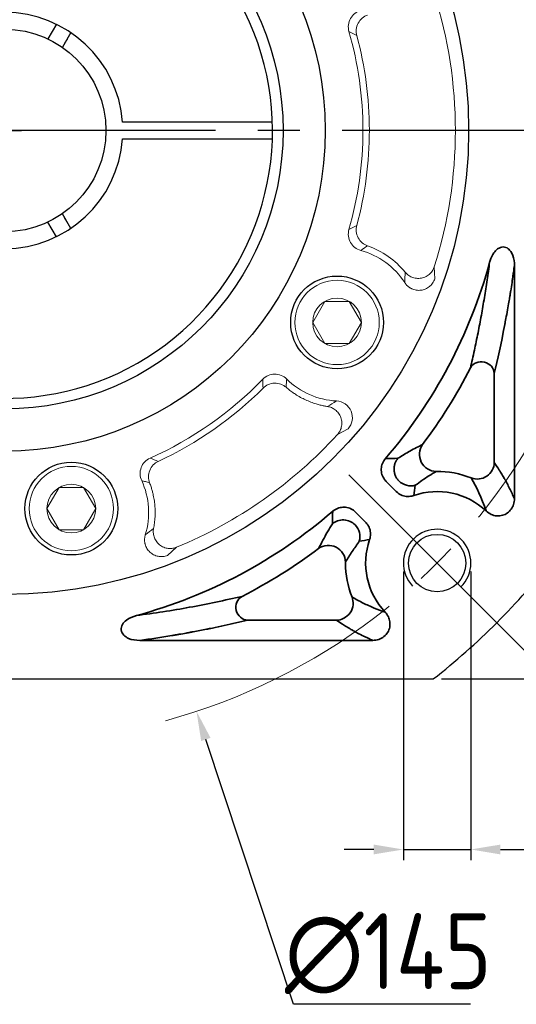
# Model space of a CAD drawing. Header units: millimetres. Extents: x -16 to 1014, y 0 to 717.
# Tile 3 of 15: x 173 to 232, y 359 to 475. Entities that reach past the tile are written whole.
import ezdxf

# ---------------------------------------------------------------- set-up
doc = ezdxf.new("R2010")
doc.units = ezdxf.units.MM
doc.header["$LTSCALE"] = 2.5
doc.header["$PDSIZE"] = -5
doc.linetypes.add('点画线', pattern=[18, 12, -2, 2, -2])
doc.layers.get('0').update_dxf_attribs({"lineweight": 35})
doc.layers.add('7中心线层', color=7, linetype='点画线')
doc.layers.add('标注线', color=7, linetype='Continuous')
for name, color, linetype, lineweight in [('中心线层', 1, '点画线', 18), ('尺寸线层', 3, 'Continuous', 18), ('粗实线', 7, 'Continuous', 30), ('细实线', 7, 'Continuous', 13)]:
    doc.layers.add(name, color=color, linetype=linetype, lineweight=lineweight)
doc.styles.add('工程字', font='gbenor.shx', dxfattribs={"bigfont": 'gbcbig.shx'})
doc.dimstyles.new('ISO-25', dxfattribs={"dimtxt": 9, "dimasz": 3.5, "dimexe": 1.25, "dimexo": 1, "dimgap": 1.5, "dimtad": 1, "dimtxsty": '工程字', "dimcen": 2, "dimadec": 0, "dimazin": 0, "dimtfac": 1, "dimtmove": 0, "dimatfit": 3, "dimfxl": 1, "dimarcsym": 0})
doc.dimstyles.new('ISO-25-1', dxfattribs={"dimtxt": 9, "dimasz": 3.5, "dimexe": 1.25, "dimexo": 1, "dimgap": 1.5, "dimtad": 1, "dimtoh": 1, "dimtxsty": '工程字', "dimcen": 2, "dimadec": 0, "dimazin": 0, "dimtfac": 1, "dimtmove": 0, "dimatfit": 3, "dimfxl": 1, "dimarcsym": 0})

# ---------------------------------------------------------------- blocks, each defined once
blk = doc.blocks.new('*D34')
at = {"layer": 'Defpoints', "color": 0, "ltscale": 2.5}
for p in [(222.1, 527.16), (222.1, 397.16), (255.6, 397.16)]:
    blk.add_point(p, dxfattribs=at)
at = {"layer": '尺寸线层', "color": 0, "lineweight": -2}
for p, q in [((223.1, 527.16), (256.85, 527.16)), ((255.6, 523.66), (255.6, 400.66)), ((223.1, 397.16), (256.85, 397.16))]:
    blk.add_line(p, q, dxfattribs=at)
at = {"layer": '尺寸线层', "color": 0, "ltscale": 2.5}
for points in [[(256.18, 523.66), (255.01, 523.66), (255.6, 527.16)], [(255.01, 400.66), (256.18, 400.66), (255.6, 397.16)]]:
    blk.add_solid(points, dxfattribs=at)
at = {"layer": '尺寸线层', "color": 0, "ltscale": 2.5, "insert": (249.6, 462.16), "char_height": 9, "attachment_point": 5, "rotation": 90, "style": '工程字'}
blk.add_mtext('130', dxfattribs=at)
blk = doc.blocks.new('*D35')
at = {"layer": 'Defpoints', "color": 0, "ltscale": 2.5}
for p in [(226.49, 523.48), (116.11, 400.84)]:
    blk.add_point(p, dxfattribs=at)
at = {"layer": '尺寸线层', "color": 0, "lineweight": -2}
for p, q in [((242.57, 541.36), (228.83, 526.08)), ((262.82, 541.36), (242.57, 541.36)), ((171.3, 460.16), (171.3, 464.16)), ((169.3, 462.16), (173.3, 462.16))]:
    blk.add_line(p, q, dxfattribs=at)
at = {"layer": '尺寸线层', "color": 0, "ltscale": 2.5}
blk.add_solid([(228.39, 526.48), (229.26, 525.69), (226.49, 523.48)], dxfattribs=at)
at = {"layer": '尺寸线层', "color": 0, "ltscale": 2.5, "insert": (253.45, 547.36), "char_height": 9, "attachment_point": 5, "style": '工程字'}
blk.add_mtext('∅165', dxfattribs=at)
blk = doc.blocks.new('*D36')
at = {"layer": 'Defpoints', "color": 0, "ltscale": 2.5}
for p in [(218.56, 410.89), (226.56, 410.89), (226.56, 376.95)]:
    blk.add_point(p, dxfattribs=at)
at = {"layer": '尺寸线层', "color": 0, "lineweight": -2}
for p, q in [((218.56, 409.89), (218.56, 375.7)), ((226.56, 409.89), (226.56, 375.7)), ((215.06, 376.95), (211.56, 376.95)), ((218.56, 376.95), (226.56, 376.95)), ((230.06, 376.95), (273.32, 376.95))]:
    blk.add_line(p, q, dxfattribs=at)
at = {"layer": '尺寸线层', "color": 0, "ltscale": 2.5}
for points in [[(215.06, 376.37), (215.06, 377.53), (218.56, 376.95)], [(230.06, 377.53), (230.06, 376.37), (226.56, 376.95)]]:
    blk.add_solid(points, dxfattribs=at)
at = {"layer": '尺寸线层', "color": 0, "ltscale": 2.5, "insert": (253.44, 382.95), "char_height": 9, "attachment_point": 5, "style": '工程字'}
blk.add_mtext('4-M8x20', dxfattribs=at)
blk = doc.blocks.new('*D37')
at = {"layer": 'Defpoints', "color": 0, "ltscale": 2.5}
for p in [(148.55, 531), (194.04, 393.32)]:
    blk.add_point(p, dxfattribs=at)
at = {"layer": '尺寸线层', "color": 0, "lineweight": -2}
for p, q in [((171.3, 460.16), (171.3, 464.16)), ((169.3, 462.16), (173.3, 462.16)), ((205.52, 358.6), (195.14, 390)), ((226.52, 358.6), (205.52, 358.6))]:
    blk.add_line(p, q, dxfattribs=at)
at = {"layer": '尺寸线层', "color": 0, "ltscale": 2.5}
blk.add_solid([(195.7, 390.18), (194.59, 389.81), (194.04, 393.32)], dxfattribs=at)
at = {"layer": '尺寸线层', "color": 0, "ltscale": 2.5, "insert": (216.77, 364.6), "char_height": 9, "attachment_point": 5, "style": '工程字'}
blk.add_mtext('∅145', dxfattribs=at)

msp = doc.modelspace()

# ---------------------------------------------------------------- linework, layer by layer
at = {"color": 7, "linetype": 'Continuous', "lineweight": 15}
for p, q in [((222.287, 444.571), (222.231, 446.014)), ((210.747, 426.123), (212.025, 426.796)), ((190.6, 411.794), (191.669, 412.765))]:
    msp.add_line(p, q, dxfattribs=at)
for p, q in [((231.725, 446.151), (231.725, 418.519)), ((229.334, 422.831), (229.334, 433.346)), ((217.725, 419.373), (216.532, 420.565)), ((212.893, 416.926), (214.085, 415.733)), ((200.112, 404.124), (210.627, 404.124)), ((214.939, 401.733), (187.307, 401.733))]:
    msp.add_line(p, q)
for start, end in [(342.41146, 17.58854), (292.41153, 317.58854)]:
    msp.add_arc((171.299, 462.159), 53.43, start, end, dxfattribs=at)
for centre, radius, start, end in [((171.299, 462.159), 59.573, 319.25303, 344.80346), ((171.299, 462.159), 61.965, 323.09187, 332.9964), ((222.564, 410.894), 10.865, 68.18733, 90.55705), ((222.564, 410.894), 8.473, 46.7652, 109.13458), ((171.299, 462.159), 59.573, 285.19654, 310.74697), ((222.564, 410.894), 8.473, 160.86541, 223.2348), ((171.299, 462.159), 61.965, 297.0036, 306.90813), ((222.564, 410.894), 10.865, 179.44295, 180), ((222.564, 410.894), 10.865, 180, 201.81267)]:
    msp.add_arc(centre, radius, start, end)
at = {"extrusion": (0, 0, -1)}
for centre, major_axis, ratio, start_param, end_param in [((227.84, 433.346), (-1.459, 0.35), 0.9364146, 0.2510083, 2.8905843), ((222.439, 423.751), (0.903, -1.785), 0.9810146, 0.466104, 2.6754886), ((227.341, 422.831), (1.656, 1.121), 0.9880381, 0.6006447, 2.5409473), ((219.442, 422.036), (1.935, -0.507), 0.9949025, 1.043729, 2.0978636), ((211.422, 414.016), (-0.507, 1.935), 0.9949025, 1.043729, 2.0978636), ((209.707, 411.019), (-1.785, 0.903), 0.9810146, 0.466104, 2.6754886), ((200.112, 405.618), (0.35, -1.459), 0.9364146, 0.2510083, 2.8905843)]:
    msp.add_ellipse(centre, major_axis=major_axis, ratio=ratio, start_param=start_param, end_param=end_param, dxfattribs=at)
at = {"color": 7, "linetype": 'Continuous', "lineweight": 15}
for points, knots in [([(213.511, 476.383), (212.999, 476.246), (212.547, 475.896), (212.03, 474.978), (211.963, 474.411), (212.11, 473.903)], [0, 0, 0, 0, 0.5, 0.5, 1, 1, 1, 1]), ([(214.318, 475.832), (214.103, 475.758), (213.886, 475.64), (213.497, 475.317), (213.327, 475.111), (213.08, 474.647), (213.004, 474.391), (212.953, 473.887), (212.977, 473.642), (213.036, 473.422)], [0, 0, 0, 0, 0.25, 0.25, 0.5, 0.5, 0.75, 0.75, 1, 1, 1, 1]), ([(212.11, 473.903), (213.215, 470.054), (213.766, 466.143), (213.768, 458.194), (213.192, 454.186), (212.109, 450.416)], [0, 0, 0, 0, 0.5, 0.5, 1, 1, 1, 1]), ([(213.035, 450.897), (214.024, 454.57), (214.533, 458.415), (214.526, 465.985), (214.03, 469.729), (213.036, 473.422)], [0, 0, 0, 0, 0.5, 0.5, 1, 1, 1, 1]), ([(213.035, 450.897), (212.976, 450.677), (212.952, 450.432), (213.003, 449.928), (213.079, 449.672), (213.326, 449.208), (213.496, 449.002), (213.885, 448.678), (214.103, 448.561), (214.317, 448.487)], [0, 0, 0, 0, 0.25, 0.25, 0.5, 0.5, 0.75, 0.75, 1, 1, 1, 1]), ([(212.109, 450.416), (211.962, 449.907), (212.029, 449.339), (212.547, 448.422), (212.999, 448.073), (213.51, 447.936)], [0, 0, 0, 0, 0.5, 0.5, 1, 1, 1, 1]), ([(218.77, 445.366), (218.862, 445.252), (218.973, 445.141), (219.236, 444.939), (219.387, 444.849), (219.725, 444.709), (219.91, 444.66), (220.297, 444.617), (220.498, 444.624), (220.89, 444.697), (221.08, 444.763), (221.425, 444.943), (221.58, 445.057), (221.844, 445.309), (221.952, 445.448), (222.124, 445.731), (222.187, 445.874), (222.231, 446.014)], [0, 0, 0, 0, 0.125, 0.125, 0.25, 0.25, 0.375, 0.375, 0.5, 0.5, 0.625, 0.625, 0.75, 0.75, 0.875, 0.875, 1, 1, 1, 1]), ([(218.721, 444.133), (218.749, 444.092), (218.803, 444.011), (218.894, 443.899), (218.99, 443.797), (219.088, 443.706), (219.186, 443.625), (219.283, 443.555), (219.377, 443.496), (219.465, 443.446), (219.691, 443.333), (220.082, 443.212), (220.641, 443.203), (221.184, 443.347), (221.583, 443.587), (221.86, 443.845), (222.038, 444.066), (222.187, 444.312), (222.255, 444.487), (222.287, 444.571)], [0, 0, 0, 0, 0.033113, 0.0654571, 0.0967737, 0.1268128, 0.155339, 0.1821361, 0.2070104, 0.2297924, 0.2503375, 0.3767897, 0.4997228, 0.6206908, 0.7493197, 0.8075357, 0.874448, 0.939503, 1, 1, 1, 1]), ([(204.732, 432.705), (204.358, 433.078), (203.829, 433.294), (202.777, 433.283), (202.254, 433.057), (201.887, 432.677)], [0, 0, 0, 0, 0.5, 0.5, 1, 1, 1, 1]), ([(204.659, 431.731), (204.488, 431.879), (204.278, 432.009), (203.804, 432.183), (203.54, 432.228), (203.016, 432.209), (202.756, 432.147), (202.296, 431.94), (202.095, 431.797), (201.934, 431.636)], [0, 0, 0, 0, 0.25, 0.25, 0.5, 0.5, 0.75, 0.75, 1, 1, 1, 1]), ([(204.732, 432.705), (204.718, 432.544), (204.689, 432.217), (204.669, 431.895), (204.659, 431.731)], [0, 0, 0, 0, 0.4896715, 1, 1, 1, 1]), ([(204.659, 431.731), (204.736, 431.665), (204.887, 431.536), (205.115, 431.356), (205.336, 431.191), (205.548, 431.042), (205.889, 430.815), (206.352, 430.538), (206.961, 430.229), (207.581, 429.966), (208.172, 429.764), (208.704, 429.618), (209.152, 429.516), (209.441, 429.468), (209.578, 429.445)], [0, 0, 0, 0, 0.0555847, 0.1083959, 0.158436, 0.2056979, 0.250167, 0.3821377, 0.4996741, 0.6228405, 0.7493555, 0.8403524, 0.924065, 1, 1, 1, 1]), ([(210.747, 426.123), (210.846, 426.231), (210.939, 426.358), (211.098, 426.648), (211.164, 426.811), (211.251, 427.166), (211.271, 427.357), (211.254, 427.746), (211.217, 427.943), (211.085, 428.319), (210.99, 428.496), (210.76, 428.81), (210.624, 428.946), (210.334, 429.168), (210.18, 429.255), (209.874, 429.381), (209.722, 429.422), (209.578, 429.445)], [0, 0, 0, 0, 0.125, 0.125, 0.25, 0.25, 0.375, 0.375, 0.5, 0.5, 0.625, 0.625, 0.75, 0.75, 0.875, 0.875, 1, 1, 1, 1]), ([(212.025, 426.796), (212.52, 427.365), (212.655, 428.209), (212.22, 429.234), (211.973, 429.538), (211.362, 429.961), (210.995, 430.085), (210.621, 430.104)], [0, 0, 0, 0, 0.5, 0.5, 0.75, 0.75, 1, 1, 1, 1]), ([(188.539, 423.334), (188.055, 423.12), (187.664, 422.704), (187.295, 421.718), (187.316, 421.149), (187.54, 420.669)], [0, 0, 0, 0, 0.5, 0.5, 1, 1, 1, 1]), ([(189.501, 422.934), (189.295, 422.838), (189.092, 422.698), (188.739, 422.336), (188.592, 422.113), (188.395, 421.626), (188.347, 421.363), (188.349, 420.858), (188.399, 420.616), (188.481, 420.404)], [0, 0, 0, 0, 0.25, 0.25, 0.5, 0.5, 0.75, 0.75, 1, 1, 1, 1]), ([(188.481, 420.404), (188.323, 420.451), (188.013, 420.542), (187.695, 420.627), (187.54, 420.669)], [0, 0, 0, 0, 0.5105149, 1, 1, 1, 1]), ([(188.948, 415), (188.967, 415.103), (189.008, 415.316), (189.056, 415.648), (189.095, 416), (189.13, 416.472), (189.141, 417.054), (189.106, 417.739), (189.022, 418.418), (188.909, 419.001), (188.782, 419.504), (188.651, 419.943), (188.539, 420.245), (188.481, 420.404)], [0, 0, 0, 0, 0.057331, 0.1183237, 0.182826, 0.2506616, 0.3768013, 0.5003429, 0.6247369, 0.7498499, 0.8243003, 0.9077034, 1, 1, 1, 1]), ([(187.972, 414.245), (187.959, 414.197), (187.932, 414.103), (187.905, 413.962), (187.888, 413.823), (187.881, 413.689), (187.882, 413.562), (187.891, 413.443), (187.906, 413.333), (187.924, 413.233), (187.983, 412.987), (188.141, 412.61), (188.494, 412.176), (188.953, 411.853), (189.393, 411.701), (189.769, 411.655), (190.053, 411.66), (190.338, 411.705), (190.515, 411.765), (190.6, 411.794)], [0, 0, 0, 0, 0.0331134, 0.0654579, 0.0967748, 0.126814, 0.1553403, 0.1821373, 0.2070114, 0.229793, 0.2503375, 0.3767899, 0.4997229, 0.6206907, 0.7493197, 0.8075358, 0.874448, 0.9395031, 1, 1, 1, 1]), ([(188.948, 415), (188.92, 414.856), (188.906, 414.7), (188.921, 414.369), (188.949, 414.195), (189.059, 413.846), (189.14, 413.672), (189.356, 413.348), (189.491, 413.199), (189.799, 412.946), (189.971, 412.843), (190.331, 412.694), (190.518, 412.648), (190.88, 412.609), (191.057, 412.615), (191.383, 412.665), (191.534, 412.709), (191.669, 412.765)], [0, 0, 0, 0, 0.125, 0.125, 0.25, 0.25, 0.375, 0.375, 0.5, 0.5, 0.625, 0.625, 0.75, 0.75, 0.875, 0.875, 1, 1, 1, 1])]:
    msp.add_open_spline(points, degree=3, knots=knots, dxfattribs=at)
for points in [[(213.036, 473.422), (212.731, 473.576), (212.423, 473.735), (212.11, 473.903)], [(212.109, 450.416), (212.422, 450.584), (212.73, 450.743), (213.035, 450.897)], [(214.317, 448.487), (214.049, 448.31), (213.78, 448.127), (213.51, 447.936)], [(218.77, 445.366), (217.613, 446.803), (216.052, 447.895), (214.317, 448.487)], [(213.51, 447.936), (215.647, 447.362), (217.52, 445.99), (218.721, 444.133)], [(218.721, 444.133), (218.751, 444.555), (218.766, 444.965), (218.77, 445.366)], [(201.887, 432.677), (198.088, 428.746), (193.535, 425.559), (188.539, 423.334)], [(201.934, 431.636), (201.915, 431.977), (201.899, 432.323), (201.887, 432.677)], [(210.621, 430.104), (208.422, 430.215), (206.3, 431.144), (204.732, 432.705)], [(189.501, 422.934), (194.11, 425.079), (198.34, 428.039), (201.934, 431.636)], [(209.578, 429.445), (209.923, 429.649), (210.27, 429.867), (210.621, 430.104)], [(188.539, 423.334), (188.868, 423.202), (189.188, 423.069), (189.501, 422.934)], [(187.54, 420.669), (188.468, 418.666), (188.622, 416.356), (187.972, 414.245)], [(187.972, 414.245), (188.315, 414.493), (188.638, 414.745), (188.948, 415)]]:
    msp.add_open_spline(points, degree=3, dxfattribs=at)
for points, knots in [([(231.725, 446.151), (231.737, 446.552), (231.684, 446.963), (231.543, 447.342), (231.482, 447.507), (231.403, 447.668), (231.215, 447.939), (231.111, 448.056), (230.902, 448.213), (230.806, 448.267), (230.601, 448.339), (230.49, 448.358), (230.283, 448.354), (230.186, 448.337), (229.964, 448.266), (229.841, 448.2), (229.561, 447.998), (229.416, 447.842), (229.093, 447.399), (228.948, 447.083), (228.826, 446.688), (228.807, 446.616), (228.789, 446.543)], [0, 0, 0, 0, 0.2278706, 0.2278706, 0.2278706, 0.3258258, 0.3258258, 0.409321, 0.409321, 0.4669563, 0.4669563, 0.5251464, 0.5251464, 0.5767777, 0.5767777, 0.6504834, 0.6504834, 0.7660657, 0.7660657, 0.9579575, 0.9579575, 1, 1, 1, 1]), ([(228.789, 446.543), (228.693, 445.832), (228.491, 444.346), (228.163, 442.275), (227.801, 440.19), (227.402, 438.114), (226.969, 436.029), (226.665, 434.708), (226.508, 434.024)], [0, 0, 0, 0, 0.1350644, 0.2823925, 0.4423168, 0.6150962, 0.8009359, 1, 1, 1, 1]), ([(231.725, 446.151), (231.697, 445.942), (231.66, 445.667), (231.59, 445.164), (231.564, 444.982), (231.522, 444.688), (231.5, 444.536), (231.472, 444.35), (231.458, 444.255), (231.451, 444.206), (231.447, 444.182), (231.446, 444.172), (231.445, 444.165), (231.444, 444.16), (231.391, 443.806), (231.341, 443.479), (231.268, 443.022), (231.245, 442.875), (231.211, 442.662), (231.194, 442.557), (231.174, 442.439), (231.165, 442.381), (231.16, 442.352), (231.157, 442.337), (231.157, 442.332), (231.156, 442.328), (231.155, 442.323), (231.092, 441.939), (230.994, 441.358), (230.794, 440.248), (230.735, 439.933), (230.661, 439.535), (230.638, 439.414), (230.607, 439.252), (230.592, 439.175), (230.576, 439.093), (230.569, 439.054), (230.565, 439.035), (230.564, 439.029), (230.563, 439.024), (230.562, 439.019), (230.561, 439.015), (230.16, 436.934), (229.748, 435.07), (229.334, 433.346)], [0, 0, 0, 0, 0.0625, 0.0625, 0.09375, 0.09375, 0.109375, 0.1171875, 0.1210938, 0.1230469, 0.1240234, 0.1245117, 0.1245117, 0.125, 0.125, 0.1875, 0.1875, 0.21875, 0.21875, 0.234375, 0.2421875, 0.2460938, 0.2480469, 0.2490234, 0.2495117, 0.2495117, 0.25, 0.25, 0.375, 0.375, 0.4375, 0.4375, 0.46875, 0.46875, 0.484375, 0.4921875, 0.4960938, 0.4980469, 0.4990234, 0.4995117, 0.4995117, 0.5, 0.5, 1, 1, 1, 1]), ([(220.846, 424.947), (220.366, 424.708), (219.498, 424.276), (218.402, 423.61), (217.912, 423.312)], [0, 0, 0, 0, 0.5523227, 1, 1, 1, 1]), ([(216.432, 423.274), (216.286, 423.107), (216.166, 422.912), (216.001, 422.499), (215.953, 422.276), (215.935, 421.833), (215.964, 421.609), (216.092, 421.188), (216.193, 420.987), (216.385, 420.723), (216.456, 420.641), (216.532, 420.565)], [0, 0, 0, 0, 0.2244521, 0.2244521, 0.4490829, 0.4490829, 0.67125, 0.67125, 0.8926052, 0.8926052, 1, 1, 1, 1]), ([(231.725, 418.519), (231.544, 418.939), (231.258, 419.554), (230.903, 420.245), (230.72, 420.584), (230.627, 420.751), (230.58, 420.835), (230.557, 420.876), (230.545, 420.897), (230.539, 420.907), (230.537, 420.911), (230.534, 420.915), (230.532, 420.919), (230.44, 421.082), (230.295, 421.33), (230.117, 421.622), (230.026, 421.768), (229.98, 421.842), (229.957, 421.879), (229.946, 421.897), (229.94, 421.906), (229.937, 421.91), (229.935, 421.914), (229.932, 421.918), (229.755, 422.199), (229.555, 422.504), (229.334, 422.831)], [0, 0, 0, 0, 0.25, 0.375, 0.4375, 0.46875, 0.484375, 0.4921875, 0.4960937, 0.4980469, 0.4990234, 0.4990234, 0.5, 0.5, 0.625, 0.6875, 0.71875, 0.734375, 0.7421875, 0.7460937, 0.7480469, 0.7490234, 0.7490234, 0.75, 0.75, 1, 1, 1, 1]), ([(219.98, 420.117), (220.248, 420.31), (220.827, 420.725), (221.641, 421.26), (222.174, 421.585), (222.458, 421.758)], [0, 0, 0, 0, 0.287089, 0.6203406, 1, 1, 1, 1]), ([(217.725, 419.373), (217.881, 419.216), (218.066, 419.083), (218.464, 418.889), (218.682, 418.826), (219.121, 418.775), (219.348, 418.787), (219.638, 418.852), (219.713, 418.874), (219.787, 418.899)], [0, 0, 0, 0, 0.2991489, 0.2991489, 0.5984115, 0.5984115, 0.8963354, 0.8963354, 1, 1, 1, 1]), ([(228.368, 417.067), (228.538, 416.904), (228.738, 416.766), (229.168, 416.567), (229.405, 416.504), (229.867, 416.468), (230.1, 416.491), (230.522, 416.611), (230.719, 416.706), (231.063, 416.951), (231.214, 417.102), (231.462, 417.444), (231.56, 417.64), (231.695, 418.06), (231.728, 418.292), (231.725, 418.519)], [0, 0, 0, 0, 0.1518685, 0.1518685, 0.3042759, 0.3042759, 0.4486569, 0.4486569, 0.5842512, 0.5842512, 0.7172422, 0.7172422, 0.853866, 0.853866, 1, 1, 1, 1]), ([(212.893, 416.926), (212.737, 417.084), (212.551, 417.217), (212.152, 417.413), (211.932, 417.477), (211.492, 417.528), (211.266, 417.516), (210.838, 417.419), (210.629, 417.333), (210.352, 417.161), (210.265, 417.097), (210.184, 417.026)], [0, 0, 0, 0, 0.2244538, 0.2244538, 0.4490865, 0.4490865, 0.6712553, 0.6712553, 0.8926094, 0.8926094, 1, 1, 1, 1]), ([(210.147, 415.546), (209.949, 415.226), (209.521, 414.532), (208.991, 413.568), (208.678, 412.944), (208.511, 412.612)], [0, 0, 0, 0, 0.2868894, 0.6201136, 1, 1, 1, 1]), ([(212.831, 415.425), (212.513, 415.738), (212.026, 415.977), (210.998, 416.023), (210.491, 415.83), (210.147, 415.546)], [0, 0, 0, 0, 0.5, 0.5, 1, 1, 1, 1]), ([(214.559, 413.671), (214.632, 413.88), (214.671, 414.104), (214.671, 414.547), (214.633, 414.772), (214.488, 415.189), (214.378, 415.387), (214.192, 415.621), (214.14, 415.679), (214.085, 415.733)], [0, 0, 0, 0, 0.2991436, 0.2991436, 0.5984006, 0.5984006, 0.8963234, 0.8963234, 1, 1, 1, 1]), ([(211.7, 411), (211.948, 411.41), (212.399, 412.152), (213.049, 413.068), (213.341, 413.478)], [0, 0, 0, 0, 0.5520792, 1, 1, 1, 1]), ([(199.434, 406.95), (198.418, 406.719), (196.49, 406.279), (193.357, 405.669), (190.281, 405.135), (187.988, 404.818), (186.915, 404.669)], [0, 0, 0, 0, 0.2936398, 0.5577012, 0.7928423, 1, 1, 1, 1]), ([(210.627, 404.124), (211.173, 404.13), (211.87, 404.427), (212.658, 405.591), (212.674, 406.348), (212.477, 406.857)], [0, 0, 0, 0, 0.5, 0.5, 1, 1, 1, 1]), ([(216.391, 405.09), (215.957, 405.247), (215.017, 405.586), (213.731, 406.175), (212.913, 406.62), (212.477, 406.857)], [0, 0, 0, 0, 0.2854704, 0.6187701, 1, 1, 1, 1]), ([(214.939, 401.733), (215.175, 401.73), (215.415, 401.766), (215.865, 401.916), (216.081, 402.032), (216.442, 402.323), (216.596, 402.499), (216.821, 402.877), (216.9, 403.081), (216.982, 403.495), (216.989, 403.709), (216.935, 404.128), (216.872, 404.337), (216.682, 404.735), (216.548, 404.926), (216.391, 405.09)], [0, 0, 0, 0, 0.151852, 0.151852, 0.3042257, 0.3042257, 0.4488057, 0.4488057, 0.5846145, 0.5846145, 0.7175857, 0.7175857, 0.853995, 0.853995, 1, 1, 1, 1]), ([(186.915, 404.669), (186.486, 404.566), (186.08, 404.395), (185.373, 403.847), (185.056, 403.433), (185.158, 402.492), (185.571, 402.149), (186.403, 401.785), (186.858, 401.719), (187.307, 401.733)], [0, 0, 0, 0, 0.25, 0.25, 0.5, 0.5, 0.75, 0.75, 1, 1, 1, 1]), ([(187.307, 401.733), (188.599, 401.905), (190.023, 402.117), (191.433, 402.353), (191.607, 402.382), (191.645, 402.389), (191.662, 402.391), (191.713, 402.4), (191.817, 402.418), (192.199, 402.484), (192.619, 402.557), (193.005, 402.627), (193.111, 402.647), (193.182, 402.66), (193.213, 402.665), (193.377, 402.696), (193.771, 402.768), (194.425, 402.893), (194.98, 403.001), (195.274, 403.06), (195.323, 403.07), (195.337, 403.073), (195.366, 403.078), (195.438, 403.093), (195.627, 403.131), (196.265, 403.261), (197.776, 403.579), (199.176, 403.899), (200.112, 404.124)], [0, 0, 0, 0, 0.25, 0.28125, 0.2851562, 0.2851562, 0.2890625, 0.2890625, 0.296875, 0.3125, 0.375, 0.390625, 0.3984375, 0.3984375, 0.40625, 0.40625, 0.4375, 0.5, 0.5625, 0.5703125, 0.5703125, 0.5742187, 0.5742187, 0.578125, 0.59375, 0.625, 0.75, 1, 1, 1, 1]), ([(214.939, 401.733), (214.786, 401.799), (214.598, 401.882), (214.274, 402.03), (214.16, 402.084), (213.979, 402.171), (213.886, 402.216), (213.79, 402.263), (213.725, 402.295), (213.692, 402.311), (213.398, 402.459), (213.179, 402.574), (212.902, 402.723), (212.819, 402.769), (212.705, 402.832), (212.652, 402.862), (212.603, 402.89), (212.579, 402.903), (212.567, 402.91), (212.555, 402.916), (212.548, 402.921), (212.544, 402.923), (212.427, 402.989), (212.285, 403.071), (212.034, 403.221), (211.944, 403.275), (211.8, 403.364), (211.726, 403.409), (211.635, 403.466), (211.589, 403.495), (211.569, 403.507), (211.556, 403.516), (211.549, 403.52), (211.126, 403.787), (210.83, 403.987), (210.627, 404.124)], [0, 0, 0, 0, 0.125, 0.125, 0.1875, 0.1875, 0.21875, 0.234375, 0.234375, 0.25, 0.25, 0.375, 0.375, 0.4375, 0.4375, 0.46875, 0.484375, 0.484375, 0.4921875, 0.4960938, 0.4960938, 0.5, 0.5, 0.625, 0.625, 0.6875, 0.6875, 0.71875, 0.734375, 0.7421875, 0.7460937, 0.7460937, 0.75, 0.75, 1, 1, 1, 1])]:
    msp.add_open_spline(points, degree=3, knots=knots)
for points in [[(216.432, 423.274), (216.927, 423.285), (217.42, 423.297), (217.912, 423.312)], [(219.98, 420.117), (219.907, 419.715), (219.842, 419.309), (219.787, 418.899)], [(228.368, 417.067), (227.831, 418.66), (227.232, 419.866), (226.601, 420.981)], [(210.184, 417.026), (210.173, 416.536), (210.161, 416.043), (210.147, 415.546)], [(214.559, 413.671), (214.15, 413.616), (213.744, 413.551), (213.341, 413.478)]]:
    msp.add_open_spline(points, degree=3)
msp.add_rational_spline([(217.912, 423.312), (216.764, 421.915), (218.033, 420.627)], [1, 0.740742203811, 1], degree=2)
at = {"layer": '7中心线层', "color": 0}
msp.add_line((241.299, 462.159), (101.299, 462.159), dxfattribs=at)
at = {"layer": '中心线层'}
msp.add_line((212.111, 421.347), (233.017, 400.441), dxfattribs=at)
msp.add_arc((171.299, 462.159), 72.5, 285.24596, 329.26195, dxfattribs=at)
at = {"layer": '标注线'}
msp.add_arc((222.564, 410.894), 4, 315, 223.41923, dxfattribs=at)
at = {"layer": '粗实线', "linetype": 'Continuous', "lineweight": 30}
for p, q in [((177.424, 474.748), (176.421, 473.011)), ((179.139, 473.758), (178.136, 472.021)), ((203.033, 463.149), (185.264, 463.149)), ((185.264, 461.169), (203.033, 461.169)), ((179.139, 450.56), (178.136, 452.297)), ((177.424, 449.57), (176.421, 451.307))]:
    msp.add_line(p, q, dxfattribs=at)
at = {"layer": '粗实线', "lineweight": 30}
msp.add_line((120.493, 397.159), (222.105, 397.159), dxfattribs=at)
for centre, radius in [((171.299, 462.159), 55), ((171.299, 462.159), 38), ((171.299, 462.159), 33), ((210.703, 439.409), 5.5), ((179.2, 417.35), 5.5), ((222.564, 410.894), 3.4)]:
    msp.add_circle(centre, radius, dxfattribs=at)
at = {"layer": '粗实线', "linetype": 'Continuous', "lineweight": 30}
msp.add_circle((171.299, 462.159), 12, dxfattribs=at)
at = {"layer": '粗实线', "lineweight": 30}
for radius, start, end in [(31.75, 229.93146, 168.19495), (82.5, 308.01228, 321.98772)]:
    msp.add_arc((171.299, 462.159), radius, start, end, dxfattribs=at)
at = {"layer": '粗实线', "linetype": 'Continuous', "lineweight": 30}
for start, end in [(4.05501, 175.94499), (184.05501, 355.94499)]:
    msp.add_arc((171.299, 462.159), 14, start, end, dxfattribs=at)
for points in [[(177.074, 474.142), (176.947, 473.922), (176.819, 473.701), (176.692, 473.48)], [(178.789, 473.152), (178.661, 472.932), (178.534, 472.711), (178.407, 472.49)], [(178.789, 451.166), (178.661, 451.387), (178.534, 451.607), (178.407, 451.828)], [(177.074, 450.176), (176.947, 450.397), (176.819, 450.617), (176.692, 450.838)]]:
    msp.add_open_spline(points, degree=3, dxfattribs=at)
at = {"layer": '细实线'}
for points in [[(213.59, 439.409), (212.146, 441.909), (209.26, 441.909), (207.816, 439.409), (209.26, 436.909), (212.146, 436.909)], [(182.087, 417.35), (180.643, 419.85), (177.756, 419.85), (176.313, 417.35), (177.756, 414.85), (180.643, 414.85)]]:
    msp.add_lwpolyline(points, close=True, dxfattribs=at)
for centre, radius in [((210.703, 439.409), 5), ((210.703, 439.409), 2.887), ((179.2, 417.35), 5), ((179.2, 417.35), 2.887)]:
    msp.add_circle(centre, radius, dxfattribs=at)

# ---------------------------------------------------------------- dimensions: what is measured, and where the dimension line sits
at = {"layer": '尺寸线层', "color": 3}
for p1, p2, picture, middle in [((116.112, 400.835), (226.486, 523.483), '*D35', (253.445, 541.356)), ((148.553, 530.999), (194.045, 393.32), '*D37', (216.767, 358.601))]:
    dim = msp.add_diameter_dim_2p(p1=p1, p2=p2, dimstyle='ISO-25-1', override={"dimtxsty": '工程字', "dimse2": 1, "dimsd2": 1, "dimtofl": 0, "dimatfit": 0}, dxfattribs=at)
    dim.commit()
    dim.dimension.update_dxf_attribs({"geometry": picture, "text_midpoint": middle, "dimtype": 163})
dim = msp.add_linear_dim(base=(255.596, 397.159), p1=(222.105, 527.159), p2=(222.105, 397.159), angle=90, dimstyle='ISO-25-1', dxfattribs=at)
dim.commit()
dim.dimension.update_dxf_attribs({"geometry": '*D34', "text_midpoint": (255.596, 462.159), "dimtype": 160})
dim = msp.add_linear_dim(base=(226.564, 376.949), p1=(218.564, 410.894), p2=(226.564, 410.894), text='4-M<>x20', dimstyle='ISO-25', override={"dimtxt": 9, "dimtxsty": '工程字'}, dxfattribs=at)
dim.commit()
dim.dimension.update_dxf_attribs({"geometry": '*D36', "text_midpoint": (253.442, 376.949), "dimtype": 160})

doc.saveas('drawing.dxf')
